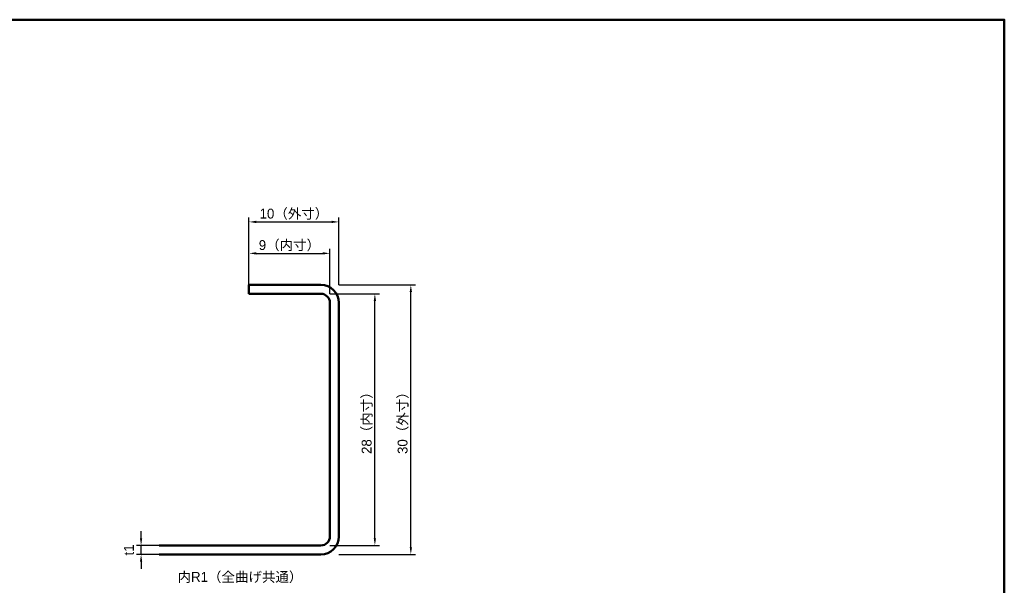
# Model space of a CAD drawing. Header units: millimetres. Extents: x 20 to 820, y 20 to 574.
# Tile 5 of 5: x 382 to 820, y 322 to 574. Entities that reach past the tile are written whole.
import ezdxf
from ezdxf.enums import TextEntityAlignment as Align

# ---------------------------------------------------------------- set-up
doc = ezdxf.new("R2010")
doc.units = ezdxf.units.MM
doc.header["$LTSCALE"] = 2
for name, color, linetype, lineweight in [('図枠', 7, 'Continuous', 50), ('外形線', 7, 'Continuous', 50), ('寸法', 2, 'Continuous', 13), ('文字', 7, 'Continuous', 18)]:
    doc.layers.add(name, color=color, linetype=linetype, lineweight=lineweight)
doc.styles.add('JP', font='ipag.ttf')
doc.styles.add('OpenSansCondensed-Light', font='OpenSansCondensed-Light.ttf')
doc.dimstyles.new('EZDXF', dxfattribs={"dimtxt": 0.25, "dimasz": 0.175, "dimexe": 0.375, "dimexo": 0.125, "dimgap": 0.1, "dimtad": 1, "dimlfac": 100, "dimzin": 12, "dimdsep": 46, "dimtxsty": 'OpenSansCondensed-Light', "dimblk": 'ARCHTICK', "dimcen": 2.5, "dimazin": 3, "dimtfac": 0.5, "dimtmove": 2, "dimatfit": 3})

# ---------------------------------------------------------------- blocks, each defined once
blk = doc.blocks.new('_CLOSEDFILLED')
at = {"color": 0, "linetype": 'BYBLOCK'}
blk.add_solid([(-1, 0.16), (0, 0), (-1, -0.16)], dxfattribs=at)
blk = doc.blocks.new('*D15')
for p, q in [((524, 456), (558, 456)), ((556, 339.2), (556, 452.8)), ((524, 336), (558, 336))]:
    blk.add_line(p, q)
at = {"layer": 'Defpoints'}
for p in [(524, 456), (524, 336), (556, 336)]:
    blk.add_point(p, dxfattribs=at)
at = {"layer": '寸法', "xscale": 3.2, "yscale": 3.2}
for p, rotation in [((556, 456), 90), ((556, 336), 270)]:
    blk.add_blockref('_CLOSEDFILLED', p, dxfattribs=dict(at, rotation=rotation))
at = {"layer": '寸法', "insert": (552.6, 396), "char_height": 4.4, "attachment_point": 5, "rotation": 90, "style": 'JP'}
blk.add_mtext('30（外寸）', dxfattribs=at)
blk = doc.blocks.new('*D16')
for p, q in [((520, 452), (542, 452)), ((540, 343.2), (540, 448.8)), ((520, 340), (542, 340))]:
    blk.add_line(p, q)
at = {"layer": 'Defpoints'}
for p in [(520, 452), (520, 340), (540, 340)]:
    blk.add_point(p, dxfattribs=at)
at = {"layer": '寸法', "xscale": 3.2, "yscale": 3.2}
for p, rotation in [((540, 452), 90), ((540, 340), 270)]:
    blk.add_blockref('_CLOSEDFILLED', p, dxfattribs=dict(at, rotation=rotation))
at = {"layer": '寸法', "insert": (536.6, 396), "char_height": 4.4, "attachment_point": 5, "rotation": 90, "style": 'JP'}
blk.add_mtext('28（内寸）', dxfattribs=at)
blk = doc.blocks.new('*D17')
for p, q in [((484, 456), (484, 486)), ((487.2, 484), (520.8, 484)), ((524, 456), (524, 486))]:
    blk.add_line(p, q)
at = {"layer": 'Defpoints'}
for p in [(484, 484), (484, 456), (524, 456)]:
    blk.add_point(p, dxfattribs=at)
at = {"layer": '寸法', "xscale": 3.2, "yscale": 3.2, "rotation": 180}
blk.add_blockref('_CLOSEDFILLED', (484, 484), dxfattribs=at)
at = {"layer": '寸法', "xscale": 3.2, "yscale": 3.2}
blk.add_blockref('_CLOSEDFILLED', (524, 484), dxfattribs=at)
at = {"layer": '寸法', "insert": (504, 487.4), "char_height": 4.4, "attachment_point": 5, "style": 'JP'}
blk.add_mtext('10（外寸）', dxfattribs=at)
blk = doc.blocks.new('*D18')
for p, q in [((484, 452), (484, 472)), ((487.2, 470), (516.8, 470)), ((520, 452), (520, 472))]:
    blk.add_line(p, q)
at = {"layer": 'Defpoints'}
for p in [(484, 470), (484, 452), (520, 452)]:
    blk.add_point(p, dxfattribs=at)
at = {"layer": '寸法', "xscale": 3.2, "yscale": 3.2, "rotation": 180}
blk.add_blockref('_CLOSEDFILLED', (484, 470), dxfattribs=at)
at = {"layer": '寸法', "xscale": 3.2, "yscale": 3.2}
blk.add_blockref('_CLOSEDFILLED', (520, 470), dxfattribs=at)
at = {"layer": '寸法', "insert": (502, 473.4), "char_height": 4.4, "attachment_point": 5, "style": 'JP'}
blk.add_mtext('9（内寸）', dxfattribs=at)
blk = doc.blocks.new('*D19')
for p, q in [((436, 343.2), (436, 346.4)), ((444, 340), (434, 340)), ((436, 336), (436, 340)), ((444, 336), (434, 336)), ((436, 332.8), (436, 329.6))]:
    blk.add_line(p, q)
at = {"layer": 'Defpoints'}
for p in [(444, 340), (436, 336), (444, 336)]:
    blk.add_point(p, dxfattribs=at)
at = {"layer": '寸法', "xscale": 3.2, "yscale": 3.2}
for p, rotation in [((436, 340), 270), ((436, 336), 90)]:
    blk.add_blockref('_CLOSEDFILLED', p, dxfattribs=dict(at, rotation=rotation))
at = {"layer": '寸法', "insert": (430.6, 338), "char_height": 4.4, "attachment_point": 5, "rotation": 90, "style": 'JP'}
blk.add_mtext('t1', dxfattribs=at)

msp = doc.modelspace()

# ---------------------------------------------------------------- linework, layer by layer
at = {"layer": '図枠'}
msp.add_lwpolyline([(20, 20), (820, 20), (820, 574), (20, 574)], close=True, dxfattribs=at)
at = {"layer": '外形線'}
for points in [[(516, 456), (484, 456)], [(484, 456), (484, 452)], [(516, 452), (484, 452)], [(520, 344), (520, 448)], [(524, 344), (524, 448)], [(444, 340), (516, 340)], [(444, 336), (516, 336)]]:
    msp.add_lwpolyline(points, dxfattribs=at)
for centre, radius, start, end in [((516, 448), 8, 0, 90), ((516, 448), 4, 0, 90), ((516, 344), 8, 270, 360), ((516, 344), 4, 270, 360)]:
    msp.add_arc(centre, radius, start, end, dxfattribs=at)

# ---------------------------------------------------------------- texts
at = {"layer": '文字', "style": 'JP'}
msp.add_text('内R1（全曲げ共通）', height=4.4, dxfattribs=at).set_placement((480, 326), align=Align.MIDDLE_CENTER)

# ---------------------------------------------------------------- dimensions: what is measured, and where the dimension line sits
at = {"layer": '寸法'}
for base, p1, p2, text, picture, middle in [((484, 484), (484, 456), (524, 456), '10（外寸）', '*D17', (504, 487.4)), ((484, 470), (484, 452), (520, 452), '9（内寸）', '*D18', (502, 473.4))]:
    dim = msp.add_linear_dim(base=base, p1=p1, p2=p2, text=text, dimstyle='EZDXF', override={"dimtxt": 4.4, "dimasz": 3.2, "dimexe": 2, "dimexo": 0, "dimgap": 1.2, "dimtad": 1, "dimdec": 1, "dimzin": 8, "dimtxsty": 'JP', "dimtsz": 0, "dimlwd": -1, "dimlwe": -1}, dxfattribs=at)
    dim.commit()
    dim.dimension.update_dxf_attribs({"geometry": picture, "text_midpoint": middle})
for base, p1, p2, text, picture, middle in [((556, 336), (524, 336), (524, 456), '30（外寸）', '*D15', (552.6, 396)), ((540, 340), (520, 340), (520, 452), '28（内寸）', '*D16', (536.6, 396)), ((436, 336), (444, 336), (444, 340), 't1', '*D19', (430.6, 338))]:
    dim = msp.add_linear_dim(base=base, p1=p1, p2=p2, angle=90, text=text, dimstyle='EZDXF', override={"dimtxt": 4.4, "dimasz": 3.2, "dimexe": 2, "dimexo": 0, "dimgap": 1.2, "dimtad": 1, "dimdec": 1, "dimzin": 8, "dimtxsty": 'JP', "dimtsz": 0, "dimlwd": -1, "dimlwe": -1}, dxfattribs=at)
    dim.commit()
    dim.dimension.update_dxf_attribs({"geometry": picture, "text_midpoint": middle})

doc.saveas('drawing.dxf')
